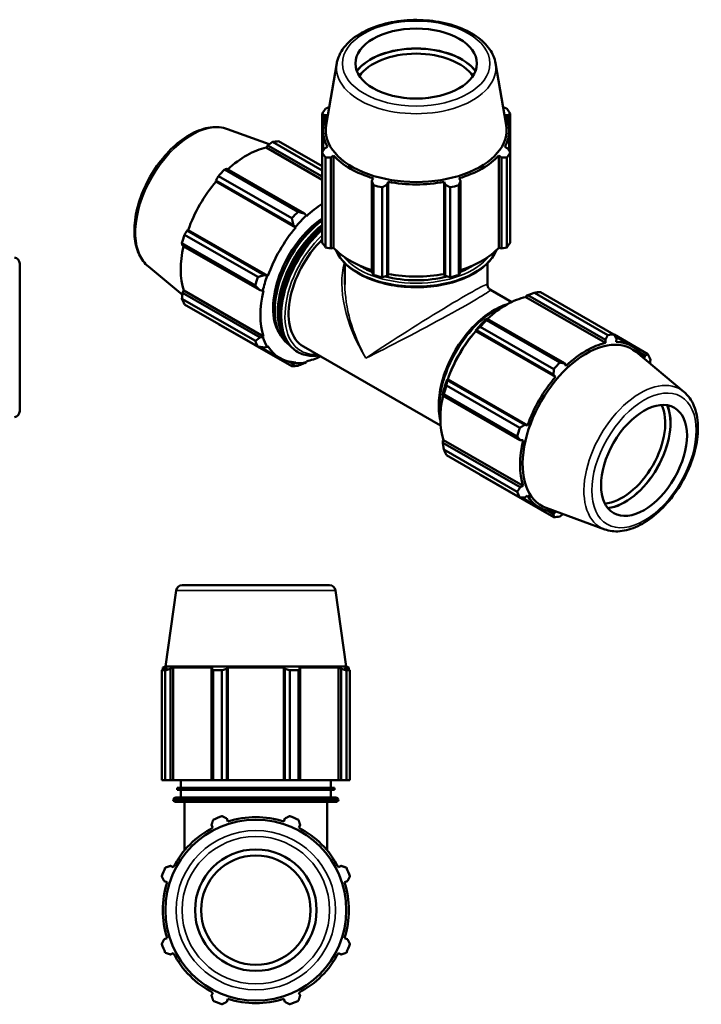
# Model space of a CAD drawing. Header units: millimetres. Extents: x -9 to 1504, y -579 to 1102.
# Tile 8 of 8: x 887 to 1504, y 211 to 1102. Entities that reach past the tile are written whole.
import ezdxf

# ---------------------------------------------------------------- set-up
doc = ezdxf.new("R2010")
doc.units = ezdxf.units.MM
doc.layers.add('Visible (ANSI)', color=7, linetype='Continuous', lineweight=50)
doc.layers.add('Visible Narrow (ANSI)', color=7, linetype='Continuous', lineweight=35)

msp = doc.modelspace()

# ---------------------------------------------------------------- linework, layer by layer
at = {"layer": 'Visible (ANSI)'}
for p, q in [((1173.8712, 1062.3062), (1164.2544, 1006.6381)), ((1317.4931, 1062.3062), (1327.11, 1006.6381)), ((1160.5282, 1016.756), (1160.5282, 981.4627)), ((1162.8232, 1015.3497), (1165.4126, 1015.7763)), ((1325.9518, 1015.7763), (1328.5411, 1015.3497)), ((1330.8362, 981.4627), (1330.8362, 1016.756)), ((1162.8232, 1009.7072), (1162.8232, 1015.3497)), ((1328.5411, 1015.3497), (1328.5411, 1009.7072)), ((1075.1426, 1002.7733), (1112.7614, 988.9952)), ((1161.5172, 983.105), (1161.5172, 1001.2019)), ((1329.8472, 983.105), (1329.8472, 1001.2019)), ((1160.5282, 965.3145), (1115.6784, 991.1418)), ((1121.265, 991.6835), (1160.5282, 969.0733)), ((1110.0961, 986.0184), (1111.4491, 988.0211)), ((1160.5282, 956.9766), (1110.0961, 986.0184)), ((1111.4491, 988.0211), (1160.5282, 959.7583)), ((1160.5282, 900.201), (1160.5282, 981.4627)), ((1165.4126, 986.6275), (1162.8232, 985.2605)), ((1328.5411, 985.2605), (1325.9518, 986.6275)), ((1330.8362, 981.4627), (1330.8362, 900.201)), ((1163.8007, 976.9131), (1163.8007, 895.6514)), ((1168.6187, 977.2034), (1171.0269, 978.8221)), ((1168.6187, 894.746), (1168.6187, 977.2034)), ((1171.0269, 895.4679), (1171.0269, 978.8221)), ((1320.3374, 895.4679), (1320.3374, 978.8221)), ((1320.3374, 978.8221), (1322.7457, 977.2034)), ((1322.7457, 977.2034), (1322.7457, 894.746)), ((1327.5636, 895.6514), (1327.5636, 976.9131)), ((1072.3414, 966.1857), (1138.7861, 927.9228)), ((1144.5409, 926.4123), (1074.5023, 966.7449)), ((1064.6089, 956.3096), (1134.6475, 915.977)), ((1064.7197, 955.2979), (1064.6089, 956.3096)), ((1136.8138, 913.7817), (1064.7197, 955.2979)), ((1133.1995, 922.0302), (1066.7548, 960.2932)), ((1206.8191, 958.2108), (1205.5655, 955.9272)), ((1205.5655, 955.9272), (1205.5655, 873.4697)), ((1219.5569, 952.5898), (1220.3733, 954.9777)), ((1220.3733, 871.6235), (1220.3733, 954.9777)), ((1270.9911, 871.6235), (1270.9911, 954.9777)), ((1270.9911, 954.9777), (1271.8075, 952.5898)), ((1285.7989, 955.9272), (1284.5452, 958.2108)), ((1285.7989, 873.4697), (1285.7989, 955.9272)), ((1207.1377, 870.6953), (1207.1377, 951.957)), ((1215.0383, 950.0724), (1215.0383, 868.8107)), ((1219.5569, 870.1324), (1219.5569, 952.5898)), ((1271.8075, 952.5898), (1271.8075, 870.1324)), ((1276.326, 868.8107), (1276.326, 950.0724)), ((1284.2267, 951.957), (1284.2267, 870.6953)), ((1146.2057, 924.4857), (1144.5409, 926.4123)), ((1146.3981, 923.8908), (1146.2057, 924.4857)), ((1038.4836, 911.0593), (1039.4108, 911.4617)), ((1108.5222, 870.7267), (1038.4836, 911.0593)), ((1111.5049, 869.9454), (1039.4108, 911.4617)), ((1134.6475, 915.977), (1136.5184, 914.2678)), ((1136.5184, 914.2678), (1136.8138, 913.7817)), ((1036.111, 907.2165), (1102.5557, 868.9536)), ((1100.2416, 861.1619), (1033.7969, 899.4248)), ((1034.3856, 897.2608), (1104.4242, 856.9282)), ((1163.8007, 895.6514), (1168.6187, 894.746)), ((1171.0269, 895.4679), (1168.6187, 894.746)), ((1322.7457, 894.746), (1320.3374, 895.4679)), ((1322.7457, 894.746), (1327.5636, 895.6514)), ((887.0312, 881.0628), (887.0312, 747.6249)), ((1003.4748, 878.3201), (1034.1815, 852.7757)), ((1181.2009, 862.1598), (1181.2009, 881.3128)), ((1205.5655, 873.4697), (1207.1377, 870.6953)), ((1284.2267, 870.6953), (1285.7989, 873.4697)), ((1310.1634, 862.1598), (1310.1634, 881.3128)), ((1110.9373, 869.9602), (1108.5222, 870.7267)), ((1111.5049, 869.9454), (1110.9373, 869.9602)), ((1215.0383, 868.8107), (1219.5569, 870.1324)), ((1220.3733, 871.6235), (1219.5569, 870.1324)), ((1271.8075, 870.1324), (1270.9911, 871.6235)), ((1271.8075, 870.1324), (1276.326, 868.8107)), ((1034.3856, 854.5434), (1035.4409, 856.7119)), ((1107.535, 815.1957), (1035.4409, 856.7119)), ((1104.4242, 856.9282), (1106.9247, 856.4492)), ((1106.9247, 856.4492), (1107.535, 856.5781)), ((1332.1503, 846.319), (1312.9186, 857.3938)), ((1358.1648, 855.2619), (1424.6095, 816.9989)), ((1033.7969, 849.3192), (1100.2416, 811.0563)), ((1104.4242, 814.2109), (1034.3856, 854.5434)), ((1344.9663, 850.7657), (1345.1587, 851.5822)), ((1344.9663, 850.7657), (1417.0604, 809.2495)), ((1345.1587, 851.5822), (1346.8234, 852.4781)), ((1346.8234, 852.4781), (1416.862, 812.1455)), ((1419.0229, 816.4573), (1352.5782, 854.7203)), ((1102.5557, 805.9297), (1036.111, 844.1927)), ((1309.8766, 831.2018), (1308.9816, 830.7492)), ((1309.2413, 829.7642), (1375.686, 791.5012)), ((1379.9153, 790.8693), (1309.8766, 831.2018)), ((1066.7548, 826.4093), (1133.1995, 788.1463)), ((1299.2943, 820.5313), (1299.9832, 820.7665)), ((1299.5898, 820.0452), (1299.2943, 820.5313)), ((1299.5898, 820.0452), (1371.684, 778.529)), ((1299.9832, 820.7665), (1370.0218, 780.434)), ((1370.0994, 785.6087), (1303.6547, 823.8716)), ((1106.9247, 814.6217), (1104.4242, 814.2109)), ((1107.535, 815.1957), (1106.9247, 814.6217)), ((1416.862, 812.1455), (1417.0604, 809.2495)), ((1455.2534, 799.2156), (1424.7209, 816.7981)), ((1425.5908, 815.2244), (1441.1653, 806.2556)), ((1426.6446, 810.1787), (1426.7555, 813.1047)), ((1122.2931, 795.6363), (1104.9936, 805.5985)), ((1108.5222, 805.1321), (1110.9373, 805.7321)), ((1110.9373, 805.7321), (1111.5049, 806.4006)), ((1267.7938, 734.5623), (1143.6654, 806.0431)), ((1138.7226, 801.057), (1138.369, 801.2606)), ((1487.8895, 765.0881), (1444.5459, 801.1448)), ((1448.0284, 800.7378), (1452.8808, 797.9435)), ((1452.8808, 797.9435), (1451.9535, 795.4913)), ((1134.6475, 789.971), (1130.1759, 792.546)), ((1136.5184, 790.8868), (1134.6475, 789.971)), ((1136.8138, 791.7133), (1136.5184, 790.8868)), ((1144.5409, 790.9302), (1146.2057, 791.826)), ((1146.2057, 791.826), (1146.3981, 792.6425)), ((1381.2682, 788.6381), (1379.9153, 790.8693)), ((1273.8579, 775.5162), (1273.7133, 776.2237)), ((1273.7133, 776.2237), (1274.2809, 776.209)), ((1343.8965, 735.1837), (1273.8579, 775.5162)), ((1274.2809, 776.209), (1346.375, 734.6927)), ((1370.0218, 780.434), (1371.684, 778.529)), ((1273.0108, 770.795), (1339.4555, 732.532)), ((1269.7007, 762.7127), (1269.7599, 761.7177)), ((1269.7599, 761.7177), (1339.7985, 721.3852)), ((1337.1415, 724.7403), (1270.6968, 763.0033)), ((1346.375, 734.6927), (1343.8965, 735.1837)), ((1269.7007, 720.8853), (1270.311, 721.4592)), ((1269.7599, 719.0004), (1269.7007, 720.8853)), ((1339.7985, 678.6678), (1269.7599, 719.0004)), ((1270.311, 721.4592), (1342.4051, 679.943)), ((1270.6968, 712.8977), (1337.1415, 674.6347)), ((1339.7985, 721.3852), (1342.4051, 721.3254)), ((1339.4555, 669.5081), (1273.0108, 707.7711)), ((1303.6547, 689.9877), (1370.0994, 651.7248)), ((1342.4051, 679.943), (1339.7985, 678.6678)), ((1341.266, 669.5382), (1357.1632, 660.3836)), ((1343.8965, 669.5891), (1346.375, 671.1479)), ((1416.2217, 640.635), (1363.2804, 660.025)), ((1370.0218, 654.4279), (1365.0461, 657.2933)), ((1371.684, 656.4606), (1370.0218, 654.4279)), ((1033.9226, 590.0948), (1167.3605, 590.0948)), ((1028.4762, 585.3602), (1018.8118, 516.5948)), ((1172.807, 585.3602), (1182.4713, 516.5948)), ((1018.7601, 513.0917), (1015.4876, 513.0917)), ((1015.4876, 413.6948), (1015.4876, 513.0917)), ((1018.8118, 516.5948), (1016.4766, 515.6513)), ((1020.372, 515.6513), (1016.4766, 515.6513)), ((1016.4766, 513.729), (1016.4766, 515.6513)), ((1020.372, 515.6513), (1017.7826, 514.5543)), ((1018.7601, 513.0917), (1018.7601, 413.6948)), ((1182.4713, 516.5948), (1018.8118, 516.5948)), ((1023.5781, 514.5543), (1025.9863, 515.6513)), ((1023.5781, 413.6948), (1023.5781, 514.5543)), ((1025.9863, 413.6948), (1025.9863, 515.6513)), ((1061.7785, 515.6513), (1025.9863, 515.6513)), ((1061.7785, 515.6513), (1060.5248, 514.5543)), ((1060.5248, 514.5543), (1060.5248, 413.6948)), ((1069.9977, 513.0917), (1062.0971, 513.0917)), ((1062.0971, 413.6948), (1062.0971, 513.0917)), ((1069.9977, 513.0917), (1069.9977, 413.6948)), ((1074.5162, 514.5543), (1075.3327, 515.6513)), ((1074.5162, 413.6948), (1074.5162, 514.5543)), ((1075.3327, 413.6948), (1075.3327, 515.6513)), ((1125.9505, 515.6513), (1075.3327, 515.6513)), ((1125.9505, 413.6948), (1125.9505, 515.6513)), ((1125.9505, 515.6513), (1126.7669, 514.5543)), ((1126.7669, 514.5543), (1126.7669, 413.6948)), ((1139.186, 513.0917), (1131.2854, 513.0917)), ((1131.2854, 413.6948), (1131.2854, 513.0917)), ((1139.186, 513.0917), (1139.186, 413.6948)), ((1140.7583, 514.5543), (1139.5046, 515.6513)), ((1175.2968, 515.6513), (1139.5046, 515.6513)), ((1140.7583, 413.6948), (1140.7583, 514.5543)), ((1175.2968, 413.6948), (1175.2968, 515.6513)), ((1175.2968, 515.6513), (1177.7051, 514.5543)), ((1177.7051, 514.5543), (1177.7051, 413.6948)), ((1183.5005, 514.5543), (1180.9112, 515.6513)), ((1184.8066, 515.6513), (1180.9112, 515.6513)), ((1182.4713, 516.5948), (1184.8066, 515.6513)), ((1185.7956, 513.0917), (1182.523, 513.0917)), ((1182.523, 413.6948), (1182.523, 513.0917)), ((1184.8066, 513.729), (1184.8066, 515.6513)), ((1185.7956, 513.0917), (1185.7956, 413.6948)), ((1018.7601, 413.6948), (1015.4876, 413.6948)), ((1018.7601, 413.6948), (1023.5781, 413.6948)), ((1025.9863, 413.6948), (1023.5781, 413.6948)), ((1025.9863, 413.6948), (1060.5248, 413.6948)), ((1032.7666, 406.8348), (1032.7666, 413.6948)), ((1060.5248, 413.6948), (1062.0971, 413.6948)), ((1069.9977, 413.6948), (1062.0971, 413.6948)), ((1069.9977, 413.6948), (1074.5162, 413.6948)), ((1075.3327, 413.6948), (1074.5162, 413.6948)), ((1075.3327, 413.6948), (1125.9505, 413.6948)), ((1126.7669, 413.6948), (1125.9505, 413.6948)), ((1126.7669, 413.6948), (1131.2854, 413.6948)), ((1139.186, 413.6948), (1131.2854, 413.6948)), ((1139.186, 413.6948), (1140.7583, 413.6948)), ((1140.7583, 413.6948), (1175.2968, 413.6948)), ((1168.5166, 406.8348), (1168.5166, 413.6948)), ((1177.7051, 413.6948), (1175.2968, 413.6948)), ((1177.7051, 413.6948), (1182.523, 413.6948)), ((1185.7956, 413.6948), (1182.523, 413.6948)), ((1171.9103, 406.8348), (1029.3728, 406.8348)), ((1029.3728, 404.8748), (1029.3728, 406.8348)), ((1171.9103, 404.8748), (1029.3728, 404.8748)), ((1032.7666, 398.0148), (1032.7666, 404.8748)), ((1168.5166, 398.0148), (1168.5166, 404.8748)), ((1171.9103, 404.8748), (1171.9103, 406.8348)), ((1175.3041, 395.8148), (1025.9791, 395.8148)), ((1173.1571, 394.0948), (1028.1261, 394.0948)), ((1028.1791, 398.0148), (1173.1041, 398.0148)), ((1036.1603, 350.1865), (1036.1603, 394.0948)), ((1165.1228, 350.1865), (1165.1228, 394.0948)), ((1075.3327, 376.3643), (1074.5162, 378.9537)), ((1126.7669, 378.9537), (1125.9505, 376.3643)), ((1060.5248, 373.1583), (1061.7785, 370.75)), ((1139.5046, 370.75), (1140.7583, 373.1583)), ((1025.9863, 334.9578), (1023.5781, 336.2115)), ((1177.7051, 336.2115), (1175.2968, 334.9578)), ((1017.7826, 322.2201), (1020.372, 321.4037)), ((1180.9112, 321.4037), (1183.5005, 322.2201)), ((1020.372, 270.7859), (1017.7826, 269.9694)), ((1183.5005, 269.9694), (1180.9112, 270.7859)), ((1023.5781, 255.978), (1025.9863, 257.2317)), ((1175.2968, 257.2317), (1177.7051, 255.978)), ((1061.7785, 221.4395), (1060.5248, 219.0313)), ((1074.5162, 213.2358), (1075.3327, 215.8252)), ((1125.9505, 215.8252), (1126.7669, 213.2358)), ((1140.7583, 219.0313), (1139.5046, 221.4395))]:
    msp.add_line(p, q, dxfattribs=at)
for radius in [81.8298, 55, 49.5]:
    msp.add_circle((1100.6416, 296.0948), radius, dxfattribs=at)
for centre, radius, start, end in [((881.5312, 881.0628), 5.5, 0, 82), ((881.5312, 747.6249), 5.5, 278, 0), ((1033.9226, 584.5948), 5.5, 90, 172), ((1167.3605, 584.5948), 5.5, 8, 90), ((1028.1791, 395.8148), 2.2, 90, 180), ((1028.1261, 396.2948), 2.2, 192.6022648, 270), ((1173.1041, 395.8148), 2.2, 0, 90), ((1173.1571, 396.2948), 2.2, 270, 347.3977352), ((1100.6416, 296.0948), 90.5, 109.791984, 115.208016), ((1100.6416, 296.0948), 84.165, 72.5, 107.5), ((1100.6416, 296.0948), 90.5, 64.791984, 70.208016), ((1100.6416, 296.0948), 84.165, 117.5, 152.5), ((1100.6416, 296.0948), 84.165, 27.5, 62.5), ((1100.6416, 296.0948), 90.5, 154.791984, 160.208016), ((1100.6416, 296.0948), 90.5, 19.791984, 25.208016), ((1100.6416, 296.0948), 84.165, 162.5, 197.5), ((1100.6416, 296.0948), 84.165, 342.5, 17.5), ((1100.6416, 296.0948), 90.5, 199.791984, 205.208016), ((1100.6416, 296.0948), 90.5, 334.791984, 340.208016), ((1100.6416, 296.0948), 84.165, 207.5, 242.5), ((1100.6416, 296.0948), 84.165, 297.5, 332.5), ((1100.6416, 296.0948), 90.5, 244.791984, 250.208016), ((1100.6416, 296.0948), 84.165, 252.5, 287.5), ((1100.6416, 296.0948), 90.5, 289.791984, 295.208016)]:
    msp.add_arc(centre, radius, start, end, dxfattribs=at)
for centre, major_axis, ratio in [((1245.6822, 1062.063), (-55, 0), 0.5758617), ((1451.8038, 703.0066), (-27.4468, -47.6621), 0.57809312)]:
    msp.add_ellipse(centre, major_axis=major_axis, ratio=ratio, dxfattribs=at)
for centre, major_axis, ratio, start_param, end_param in [((1245.6822, 1042.0331), (-58.4433, 0), 0.5758617, 3.54619423, 5.87858373), ((1245.6822, 1042.0331), (-58.3, 0), 0.5758617, 3.54276325, 5.88201471), ((1245.6822, 1039.3352), (-55, 0), 0.5758617, 3.50856956, 5.9162084), ((1245.6822, 1001.2019), (-84.165, 0), 0.5758617, 5.97775269, 6.58861793), ((1245.6822, 999.1094), (-90.5, 0), 0.5758617, 5.84322243, 5.93775002), ((1245.6822, 1001.2019), (84.165, 0), 0.5758617, 5.97775269, 6.58861793), ((1245.6822, 999.1094), (90.5, 0), 0.5758617, 0.34543529, 0.43996288), ((1245.6822, 1001.9732), (-81.8298, 0), 0.5758617, 6.18402912, 9.52393415), ((1094.0099, 909.0464), (45.1624, 78.4258), 0.57809312, 0.34350158, 0.43802917), ((1092.2001, 910.0886), (42.001, 72.936), 0.57809312, 0.47803184, 1.0719493), ((1245.6822, 999.1094), (-90.5, 0), 0.5758617, 0.34543529, 0.43996288), ((1245.6822, 999.1094), (90.5, 0), 0.5758617, 5.84322243, 5.93775002), ((1245.6822, 1001.2019), (84.165, 0), 0.5758617, 3.6215582, 4.23242344), ((1245.6822, 1001.2019), (84.165, 0), 0.5758617, 5.19235452, 5.80321976), ((1094.0099, 909.0464), (45.1624, 78.4258), 0.57809312, 1.12889974, 1.22342733), ((1092.2001, 910.0886), (42.001, 72.936), 0.57809312, 1.26343, 1.87429524), ((1245.6822, 1001.2019), (84.165, 0), 0.5758617, 4.40695636, 5.0178216), ((1245.6822, 999.1094), (90.5, 0), 0.5758617, 4.2724261, 4.36695369), ((1245.6822, 999.1094), (90.5, 0), 0.5758617, 5.05782427, 5.15235186), ((1160.4546, 870.7834), (-45.1624, -78.4258), 0.57809312, 4.27049239, 4.36501999), ((1164.2942, 868.5723), (-42.001, -72.936), 0.57809312, 3.98837915, 4.23048973), ((1164.2942, 868.5723), (-33.8718, -58.8194), 0.57809312, 4.00360472, 5.98581805), ((1166.8928, 867.0759), (-34.7186, -60.2898), 0.57809312, 4.05479688, 6.25452534), ((1164.2942, 868.5723), (42.4527, 73.7203), 0.57809312, 1.08889707, 1.26343), ((1164.2942, 868.5723), (-42.001, -72.936), 0.57809312, 4.40502265, 5.01588789), ((1169.7802, 865.4132), (-34.7186, -60.2898), 0.57809312, 4.1142522, 6.11558592), ((1169.7802, 865.4132), (33.8718, 58.8194), 0.57809312, 0.97744889, 2.70562444), ((1094.0099, 909.0464), (45.1624, 78.4258), 0.57809312, 1.9142979, 2.0088255), ((1175.8436, 861.9215), (-32.1782, -55.8784), 0.57809312, 4.26761802, 6.28318531), ((1245.6822, 917.8476), (-90.5, 0), 0.5758617, 0.34543529, 0.43996288), ((1245.6822, 917.8476), (90.5, 0), 0.5758617, 5.84322243, 5.93775002), ((1092.2001, 910.0886), (42.001, 72.936), 0.57809312, 2.06561524, 2.6596934), ((1245.6822, 917.8476), (-84.165, 0), 0.5758617, 0.47996554, 1.07396345), ((1245.6822, 903.2299), (-74.6625, 0), 0.5758617, 0.23020584, 2.91138681), ((1245.6822, 917.8476), (-84.165, 0), 0.5758617, 2.06762921, 2.66162711), ((1245.6822, 905.0285), (67.875, 0), 0.5758617, 3.85658236, 4.08004365), ((1245.6822, 905.0285), (67.875, 0), 0.5758617, 5.34473431, 5.56819561), ((1160.4546, 870.7834), (-45.1624, -78.4258), 0.57809312, 5.05589056, 5.15041815), ((1164.2942, 868.5723), (42.4527, 73.7203), 0.57809312, 1.87429524, 2.04882816), ((1245.6822, 917.8476), (90.5, 0), 0.5758617, 4.2724261, 4.36695369), ((1245.6822, 905.0285), (67.875, 0), 0.5758617, 4.28245883, 5.14231913), ((1245.6822, 917.8476), (-84.165, 0), 0.5758617, 1.26536371, 1.87622895), ((1245.6822, 917.8476), (90.5, 0), 0.5758617, 5.05782427, 5.15235186), ((1164.2942, 868.5723), (-42.001, -72.936), 0.57809312, 5.19042082, 5.80128605), ((1330.9098, 772.6248), (45.1624, 78.4258), 0.57809312, 0.34350158, 0.43802917), ((1094.0099, 909.0464), (-45.1624, -78.4258), 0.57809312, 5.84128872, 5.93581631), ((1327.0702, 774.8359), (42.001, 72.936), 0.57809312, 0.47803184, 1.0719493), ((1327.0702, 774.8359), (-42.4527, -73.7203), 0.57809312, 4.23048973, 4.40502265), ((1330.9098, 772.6248), (45.1624, 78.4258), 0.57809312, 1.12889974, 1.22342733), ((1327.0702, 774.8359), (42.001, 72.936), 0.57809312, 1.26343, 1.87429524), ((1160.4546, 870.7834), (-45.1624, -78.4258), 0.57809312, 5.84128872, 5.93581631), ((1164.2942, 868.5723), (-42.4527, -73.7203), 0.57809312, 5.80128605, 5.97581898), ((1399.8315, 732.9354), (40.8357, 70.9123), 0.57809312, 6.18345069, 9.52451258), ((1397.3545, 734.3619), (45.1624, 78.4258), 0.57809312, 0.34350158, 0.43802917), ((1164.2942, 868.5723), (-42.001, -72.936), 0.57809312, 5.97581898, 6.58668422), ((1399.1643, 733.3196), (-42.001, -72.936), 0.57809312, 3.61962449, 4.23048973), ((1399.1643, 733.3196), (42.001, 72.936), 0.57809312, 5.97581898, 6.58668422), ((1164.2942, 868.5723), (42.001, 72.936), 0.57809312, 3.61962449, 3.83959275), ((1397.3545, 734.3619), (45.1624, 78.4258), 0.57809312, 5.84128872, 5.93581631), ((1160.4546, 870.7834), (-45.1624, -78.4258), 0.57809312, 0.34350158, 0.43802917), ((1164.2942, 868.5723), (-42.4527, -73.7203), 0.57809312, 0.30349891, 0.47803184), ((1397.3545, 734.3619), (-45.1624, -78.4258), 0.57809312, 4.27049239, 4.36501999), ((1327.0702, 774.8359), (-42.4527, -73.7203), 0.57809312, 5.01588789, 5.19042082), ((1399.1643, 733.3196), (-42.001, -72.936), 0.57809312, 4.40502265, 5.01588789), ((1330.9098, 772.6248), (45.1624, 78.4258), 0.57809312, 1.9142979, 2.0088255), ((1327.0702, 774.8359), (42.001, 72.936), 0.57809312, 2.06561524, 2.6596934), ((1432.1462, 714.3266), (27.4468, 47.6621), 0.57809312, 3.50634849, 5.91842947), ((1434.4797, 712.9829), (29.0936, 50.5218), 0.57809312, 3.54147274, 5.88330522), ((1434.4797, 712.9829), (29.1651, 50.646), 0.57809312, 3.544931, 5.87984696), ((1397.3545, 734.3619), (-45.1624, -78.4258), 0.57809312, 5.05589056, 5.15041815), ((1330.9098, 772.6248), (-45.1624, -78.4258), 0.57809312, 5.84128872, 5.93581631), ((1399.1643, 733.3196), (-42.001, -72.936), 0.57809312, 5.19042082, 5.80128605), ((1397.3545, 734.3619), (-45.1624, -78.4258), 0.57809312, 5.84128872, 5.93581631), ((1399.1643, 733.3196), (-42.001, -72.936), 0.57809312, 5.97581898, 6.58668422), ((1397.3545, 734.3619), (-45.1624, -78.4258), 0.57809312, 0.34350158, 0.43802917)]:
    msp.add_ellipse(centre, major_axis=major_axis, ratio=ratio, start_param=start_param, end_param=end_param, dxfattribs=at)
for points, knots in [([(1317.4931, 1062.3062), (1316.7217, 1066.7712), (1314.8583, 1071.079), (1309.0932, 1079.3575), (1305.0073, 1083.2629), (1294.9312, 1090.2436), (1288.8294, 1093.2554), (1275.3981, 1097.951), (1268.0661, 1099.6292), (1252.9458, 1101.5146), (1245.1634, 1101.7297), (1229.875, 1100.6941), (1222.3718, 1099.4453), (1208.3324, 1095.5683), (1201.8026, 1092.9358), (1190.3725, 1086.4396), (1185.472, 1082.5712), (1178.0709, 1073.9481), (1175.4849, 1069.2098), (1174.1126, 1063.5738), (1173.981, 1062.9414), (1173.8712, 1062.3062)], [0.88455435, 0.88455435, 0.88455435, 0.88455435, 1.1667894, 1.1667894, 1.47888558, 1.47888558, 1.81058167, 1.81058167, 2.14294478, 2.14294478, 2.47329123, 2.47329123, 2.80333829, 2.80333829, 3.13501959, 3.13501959, 3.46794693, 3.46794693, 3.78768441, 3.78768441, 3.82783463, 3.82783463, 3.82783463, 3.82783463]), ([(1003.4748, 878.3201), (999.9782, 881.2289), (997.1636, 885.0068), (992.8489, 894.1597), (991.4958, 899.6603), (990.4628, 911.8933), (990.8927, 918.6901), (993.5195, 932.6819), (995.7228, 939.8765), (1001.6359, 953.9236), (1005.3363, 960.7748), (1013.8735, 973.5019), (1018.7074, 979.3763), (1029.0908, 989.594), (1034.641, 993.9298), (1045.9959, 1000.57), (1051.8045, 1002.8727), (1062.989, 1004.9551), (1068.3928, 1004.8175), (1073.9524, 1003.1869), (1074.5516, 1002.9897), (1075.1426, 1002.7733)], [4.02479173, 4.02479173, 4.02479173, 4.02479173, 4.3074207, 4.3074207, 4.61955522, 4.61955522, 4.95111881, 4.95111881, 5.28342502, 5.28342502, 5.61375976, 5.61375976, 5.94380426, 5.94380426, 6.27545837, 6.27545837, 6.60826067, 6.60826067, 6.92780298, 6.92780298, 6.96691514, 6.96691514, 6.96691514, 6.96691514]), ([(1138.369, 801.2606), (1134.557, 803.4557), (1131.3347, 806.6553), (1126.3119, 814.7672), (1124.5605, 819.7341), (1122.703, 831.0095), (1122.6539, 837.3619), (1124.296, 850.7164), (1125.9937, 857.7192), (1130.9446, 871.648), (1134.193, 878.5717), (1141.9101, 891.6611), (1146.3761, 897.8254), (1154.2045, 906.6582), (1157.322, 909.7561), (1160.5282, 912.5391)], [3.92505711, 3.92505711, 3.92505711, 3.92505711, 4.22680324, 4.22680324, 4.54014732, 4.54014732, 4.86421123, 4.86421123, 5.18931757, 5.18931757, 5.51355393, 5.51355393, 5.83744224, 5.83744224, 6.03569576, 6.03569576, 6.03569576, 6.03569576]), ([(1318.3913, 893.4354), (1316.9978, 889.9502), (1314.8967, 886.6012), (1308.515, 879.2649), (1303.7291, 875.4568), (1292.3416, 868.8949), (1285.7153, 866.1569), (1271.3498, 862.0509), (1263.6149, 860.6819), (1247.8156, 859.4343), (1239.7548, 859.553), (1224.097, 861.2637), (1216.5029, 862.8553), (1202.5241, 867.3721), (1196.1441, 870.2988), (1185.252, 877.239), (1180.74, 881.2537), (1175.5442, 888.1377), (1174.0482, 890.7465), (1172.9731, 893.4354)], [5.72410092, 5.72410092, 5.72410092, 5.72410092, 5.96218671, 5.96218671, 6.28285546, 6.28285546, 6.60787255, 6.60787255, 6.93230373, 6.93230373, 7.25607612, 7.25607612, 7.57990881, 7.57990881, 7.90448388, 7.90448388, 8.22937569, 8.22937569, 8.41306602, 8.41306602, 8.41306602, 8.41306602]), ([(1310.1634, 862.1598), (1310.1634, 861.8421), (1310.1911, 861.4911), (1310.3343, 860.748), (1310.4508, 860.3562), (1310.7835, 859.5885), (1310.9999, 859.2143), (1311.499, 858.5429), (1311.7805, 858.2464), (1312.353, 857.7515), (1312.6433, 857.5524), (1312.9186, 857.3938)], [-0.7853981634, -0.7853981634, -0.7853981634, -0.7853981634, -0.78501142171, -0.78501142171, -0.78462468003, -0.78462468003, -0.78423793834, -0.78423793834, -0.78385119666, -0.78385119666, -0.78346445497, -0.78346445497, -0.78346445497, -0.78346445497]), ([(1328.1686, 844.2656), (1326.9457, 843.9104), (1325.7153, 843.4978), (1319.0484, 840.9689), (1313.5296, 837.8228), (1302.8034, 829.6995), (1297.5988, 824.7162), (1288.0367, 813.4428), (1283.6789, 807.158), (1276.2312, 793.9134), (1273.1413, 786.9567), (1268.5353, 773.0473), (1267.0216, 766.097), (1265.746, 752.8749), (1265.9877, 746.6058), (1267.265, 740.3311), (1267.412, 739.6792), (1267.5714, 739.0367)], [6.04114675, 6.04114675, 6.04114675, 6.04114675, 6.11481107, 6.11481107, 6.43887497, 6.43887497, 6.76398131, 6.76398131, 7.08821767, 7.08821767, 7.41210598, 7.41210598, 7.73642334, 7.73642334, 8.06159818, 8.06159818, 8.0998876, 8.0998876, 8.0998876, 8.0998876]), ([(1157.7443, 797.9356), (1154.9149, 797.5104), (1152.1518, 797.4202), (1145.6093, 798.0569), (1141.9591, 799.1932), (1138.7226, 801.057)], [3.494292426, 3.494292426, 3.494292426, 3.494292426, 3.668855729, 3.668855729, 3.925057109, 3.925057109, 3.925057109, 3.925057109]), ([(1416.2217, 640.635), (1420.4926, 639.0707), (1425.1729, 638.5326), (1435.255, 639.3949), (1440.6917, 640.9856), (1451.7906, 646.2323), (1457.4533, 650.0157), (1468.2364, 659.3106), (1473.3533, 664.8274), (1482.5346, 676.9924), (1486.603, 683.6318), (1493.3256, 697.4038), (1495.9801, 704.5332), (1499.6057, 718.6425), (1500.5699, 725.6192), (1500.6137, 738.773), (1499.6897, 744.9528), (1495.877, 755.6715), (1493.0456, 760.2762), (1488.8447, 764.2663), (1488.3734, 764.6856), (1487.8895, 765.0881)], [2.45786282, 2.45786282, 2.45786282, 2.45786282, 2.74049179, 2.74049179, 3.05262631, 3.05262631, 3.3841899, 3.3841899, 3.71649611, 3.71649611, 4.04683085, 4.04683085, 4.37687535, 4.37687535, 4.70852946, 4.70852946, 5.04133176, 5.04133176, 5.36087407, 5.36087407, 5.39998623, 5.39998623, 5.39998623, 5.39998623])]:
    msp.add_open_spline(points, degree=3, knots=knots, dxfattribs=at)
for points, weights in [([(1162.8232, 1015.3497), (1161.6991, 1016.0502), (1160.5282, 1016.756)], [1.00126552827, 1.00104123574, 1]), ([(1163.8007, 1021.3057), (1165.4388, 1022.0278), (1167.0326, 1022.7203)], [1, 1.00069362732, 1.00102472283]), ([(1324.3317, 1022.7203), (1325.9256, 1022.0278), (1327.5636, 1021.3057)], [1.00102472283, 1.00069362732, 1]), ([(1330.8362, 1016.756), (1329.6652, 1016.0502), (1328.5411, 1015.3497)], [1, 1.00104123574, 1.00126552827]), ([(1115.6784, 991.1418), (1113.5104, 989.5555), (1111.4491, 988.0211)], [1, 1.00104123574, 1.00126552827]), ([(1160.5282, 981.4627), (1161.6991, 983.4121), (1162.8232, 985.2605)], [1, 1.00104123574, 1.00126552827]), ([(1328.5411, 985.2605), (1329.6652, 983.4121), (1330.8362, 981.4627)], [1.00126552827, 1.00104123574, 1]), ([(1168.6187, 977.2034), (1166.2589, 977.0729), (1163.8007, 976.9131)], [1.00126552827, 1.00104123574, 1]), ([(1327.5636, 976.9131), (1325.1055, 977.0729), (1322.7457, 977.2034)], [1, 1.00104123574, 1.00126552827]), ([(1074.5023, 966.7449), (1073.4338, 966.4768), (1072.3414, 966.1857)], [1.00126552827, 1.00104123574, 1]), ([(1066.7548, 960.2932), (1065.6498, 958.2666), (1064.6089, 956.3096)], [1, 1.00104123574, 1.00126552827]), ([(1207.1377, 951.957), (1206.3355, 953.9943), (1205.5655, 955.9272)], [1, 1.00104123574, 1.00126552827]), ([(1285.7989, 955.9272), (1285.0288, 953.9943), (1284.2267, 951.957)], [1.00126552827, 1.00104123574, 1]), ([(1219.5569, 952.5898), (1217.3437, 951.3685), (1215.0383, 950.0724)], [1.00126552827, 1.00104123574, 1]), ([(1276.326, 950.0724), (1274.0207, 951.3685), (1271.8075, 952.5898)], [1, 1.00104123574, 1.00126552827]), ([(1144.5409, 926.4123), (1141.7473, 927.1377), (1138.7861, 927.9228)], [1.00671180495, 1.01286624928, 1.01822643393]), ([(1133.1995, 922.0302), (1133.9634, 918.9274), (1134.6475, 915.977)], [1.01822643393, 1.01286624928, 1.00671180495]), ([(1038.4836, 911.0593), (1037.3113, 909.183), (1036.111, 907.2165)], [1.00126552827, 1.00104123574, 1]), ([(1033.7969, 899.4248), (1034.0871, 898.3266), (1034.3856, 897.2608)], [1, 1.00104123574, 1.00126552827]), ([(1108.5222, 870.7267), (1105.6249, 869.8438), (1102.5557, 868.9536)], [1.00671180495, 1.01286624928, 1.01822643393]), ([(1100.2416, 861.1619), (1102.4007, 858.9874), (1104.4242, 856.9282)], [1.01822643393, 1.01286624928, 1.00671180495]), ([(1034.3856, 854.5434), (1034.0871, 851.9905), (1033.7969, 849.3192)], [1.00126552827, 1.00104123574, 1]), ([(1346.8234, 852.4781), (1349.617, 853.5907), (1352.5782, 854.7203)], [1.00671180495, 1.01286624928, 1.01822643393]), ([(1309.2413, 829.7642), (1309.5404, 830.5121), (1309.8766, 831.2018)], [1.01822643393, 1.01286624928, 1.00671180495]), ([(1066.6435, 826.6102), (1066.6991, 826.5098), (1066.7548, 826.4093)], [1.00010291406, 1.00005249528, 1]), ([(1299.9832, 820.7665), (1301.7564, 822.3018), (1303.6547, 823.8716)], [1.00671180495, 1.01286624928, 1.01822643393]), ([(1104.4242, 814.2109), (1102.4007, 812.6513), (1100.2416, 811.0563)], [1.00671180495, 1.01286624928, 1.01822643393]), ([(1416.862, 812.1455), (1417.9306, 814.2516), (1419.0229, 816.4573)], [1.00126552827, 1.00104123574, 1]), ([(1424.6095, 816.9989), (1425.7145, 815.0063), (1426.7555, 813.1047)], [1, 1.00104123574, 1.00126552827]), ([(1102.5557, 805.9297), (1105.6249, 805.5083), (1108.5222, 805.1321)], [1.01822643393, 1.01286624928, 1.00671180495]), ([(1452.8808, 797.9435), (1454.053, 798.5607), (1455.2534, 799.2156)], [1.00126552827, 1.00104123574, 1]), ([(1457.5674, 794.089), (1457.3769, 792.3349), (1457.1828, 790.6325)], [1, 1.00068348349, 1.0010149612]), ([(1134.6475, 789.971), (1133.9634, 789.0628), (1133.1995, 788.1463)], [1.00671180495, 1.01286624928, 1.01822643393]), ([(1138.7861, 788.6879), (1141.7473, 789.8175), (1144.5409, 790.9302)], [1.01822643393, 1.01286624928, 1.00671180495]), ([(1370.0218, 780.434), (1370.07, 782.9627), (1370.0994, 785.6087)], [1.00126552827, 1.00104123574, 1]), ([(1375.686, 791.5012), (1377.8539, 791.1729), (1379.9153, 790.8693)], [1, 1.00104123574, 1.00126552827]), ([(1273.0108, 770.795), (1273.4179, 773.2182), (1273.8579, 775.5162)], [1.01822643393, 1.01286624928, 1.00671180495]), ([(1269.7599, 761.7177), (1270.1937, 762.3618), (1270.6968, 763.0033)], [1.00671180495, 1.01286624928, 1.01822643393]), ([(1339.4555, 732.532), (1341.7315, 733.8791), (1343.8965, 735.1837)], [1, 1.00104123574, 1.00126552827]), ([(1339.7985, 721.3852), (1338.5073, 723.0227), (1337.1415, 724.7403)], [1.00126552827, 1.00104123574, 1]), ([(1270.6968, 712.8977), (1270.1937, 716.0257), (1269.7599, 719.0004)], [1.01822643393, 1.01286624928, 1.00671180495]), ([(1303.6547, 689.9877), (1303.5589, 690.1113), (1303.4634, 690.2346)], [1.01822643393, 1.01795456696, 1.01768065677]), ([(1337.1415, 674.6347), (1338.5073, 676.6866), (1339.7985, 678.6678)], [1, 1.00104123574, 1.00126552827]), ([(1343.8965, 669.5891), (1341.7315, 669.5436), (1339.4555, 669.5081)], [1.00126552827, 1.00104123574, 1]), ([(1370.0994, 651.7248), (1370.07, 653.0981), (1370.0218, 654.4279)], [1, 1.00104123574, 1.00126552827]), ([(1378.603, 654.413), (1377.1697, 653.3521), (1375.686, 652.2664)], [1.00104235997, 1.00071237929, 1]), ([(1015.4876, 513.0917), (1016.6585, 513.8523), (1017.7826, 514.5543)], [1, 1.00104123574, 1.00126552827]), ([(1023.5781, 514.5543), (1021.2183, 513.8523), (1018.7601, 513.0917)], [1.00126552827, 1.00104123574, 1]), ([(1062.0971, 513.0917), (1061.2949, 513.8523), (1060.5248, 514.5543)], [1, 1.00104123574, 1.00126552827]), ([(1074.5162, 514.5543), (1072.3031, 513.8523), (1069.9977, 513.0917)], [1.00126552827, 1.00104123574, 1]), ([(1131.2854, 513.0917), (1128.9801, 513.8523), (1126.7669, 514.5543)], [1, 1.00104123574, 1.00126552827]), ([(1140.7583, 514.5543), (1139.9882, 513.8523), (1139.186, 513.0917)], [1.00126552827, 1.00104123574, 1]), ([(1182.523, 513.0917), (1180.0649, 513.8523), (1177.7051, 514.5543)], [1, 1.00104123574, 1.00126552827]), ([(1183.5005, 514.5543), (1184.6246, 513.8523), (1185.7956, 513.0917)], [1.00126552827, 1.00104123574, 1]), ([(1060.5248, 373.1583), (1061.2949, 375.5181), (1062.0971, 377.9762)], [1.00126552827, 1.00104123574, 1]), ([(1069.9977, 381.2488), (1072.3031, 380.0778), (1074.5162, 378.9537)], [1, 1.00104123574, 1.00126552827]), ([(1126.7669, 378.9537), (1128.9801, 380.0778), (1131.2854, 381.2488)], [1.00126552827, 1.00104123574, 1]), ([(1139.186, 377.9762), (1139.9882, 375.5181), (1140.7583, 373.1583)], [1, 1.00104123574, 1.00126552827]), ([(1018.7601, 334.6392), (1021.2183, 335.4414), (1023.5781, 336.2115)], [1, 1.00104123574, 1.00126552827]), ([(1177.7051, 336.2115), (1180.0649, 335.4414), (1182.523, 334.6392)], [1.00126552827, 1.00104123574, 1]), ([(1017.7826, 322.2201), (1016.6585, 324.4332), (1015.4876, 326.7386)], [1.00126552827, 1.00104123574, 1]), ([(1185.7956, 326.7386), (1184.6246, 324.4332), (1183.5005, 322.2201)], [1, 1.00104123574, 1.00126552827]), ([(1015.4876, 265.4509), (1016.6585, 267.7563), (1017.7826, 269.9694)], [1, 1.00104123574, 1.00126552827]), ([(1183.5005, 269.9694), (1184.6246, 267.7563), (1185.7956, 265.4509)], [1.00126552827, 1.00104123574, 1]), ([(1023.5781, 255.978), (1021.2183, 256.7481), (1018.7601, 257.5503)], [1.00126552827, 1.00104123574, 1]), ([(1182.523, 257.5503), (1180.0649, 256.7481), (1177.7051, 255.978)], [1, 1.00104123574, 1.00126552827]), ([(1062.0971, 214.2133), (1061.2949, 216.6714), (1060.5248, 219.0313)], [1, 1.00104123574, 1.00126552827]), ([(1140.7583, 219.0313), (1139.9882, 216.6714), (1139.186, 214.2133)], [1.00126552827, 1.00104123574, 1]), ([(1074.5162, 213.2358), (1072.3031, 212.1117), (1069.9977, 210.9408)], [1.00126552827, 1.00104123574, 1]), ([(1131.2854, 210.9408), (1128.9801, 212.1117), (1126.7669, 213.2358)], [1, 1.00104123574, 1.00126552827])]:
    msp.add_rational_spline(points, weights, degree=2, dxfattribs=at)
at = {"layer": 'Visible Narrow (ANSI)'}
msp.add_line((1171.9185, 585.3602), (1029.3646, 585.3602), dxfattribs=at)
for radius in [72.1654, 66.7189]:
    msp.add_circle((1100.6416, 296.0948), radius, dxfattribs=at)
for centre, major_axis, ratio in [((1245.6822, 1062.063), (-66.7189, 0), 0.5758617), ((1451.8038, 703.0066), (-33.2949, -57.8175), 0.57809312)]:
    msp.add_ellipse(centre, major_axis=major_axis, ratio=ratio, dxfattribs=at)
for centre, major_axis, ratio, start_param, end_param in [((1245.6822, 1058.1922), (-72.1654, 0), 0.5758617, 6.18402912, 9.52393415), ((1042.9084, 938.4738), (-36.0129, -62.5373), 0.57809312, 3.24132727, 6.18345069), ((1173.9344, 863.0209), (-35.5654, -61.7603), 0.57809312, 4.19432423, 6.28318531), ((1174.288, 862.8173), (-35.5654, -61.7603), 0.57809312, 4.20160957, 6.28318531), ((1175.8436, 861.9215), (-34.4675, -59.8538), 0.57809312, 4.24402853, 6.64970377), ((1245.6822, 905.0285), (-72.4625, 0), 0.5758617, 0.42744542, 2.71414723), ((1245.6822, 821.7041), (-50.3741, 80.6787), 0.55293412, 0.45807527, 1.55106684), ((1245.6822, 821.7041), (-44.7697, 83.9272), 0.55293099, 0.80334261, 1.58874077), ((1245.6822, 821.7041), (-64.4639, -40.522), 0.0369629, 3.11836196, 5.47455645), ((1245.6822, 821.7041), (67.2768, 35.6499), 0.03362896, 3.95005358, 6.30431437), ((1317.0764, 780.5909), (35.5654, 61.7603), 0.57809312, 0.60042547, 2.54116718), ((1317.4299, 780.3873), (-35.5654, -61.7603), 0.57809312, 3.7798525, 5.64492546), ((1318.9856, 779.4915), (34.4675, 59.8538), 0.57809312, 1.19267994, 1.94418136), ((1448.456, 704.9344), (36.0129, 62.5373), 0.57809312, 6.18345069, 9.52451258)]:
    msp.add_ellipse(centre, major_axis=major_axis, ratio=ratio, start_param=start_param, end_param=end_param, dxfattribs=at)

doc.saveas('drawing.dxf')
